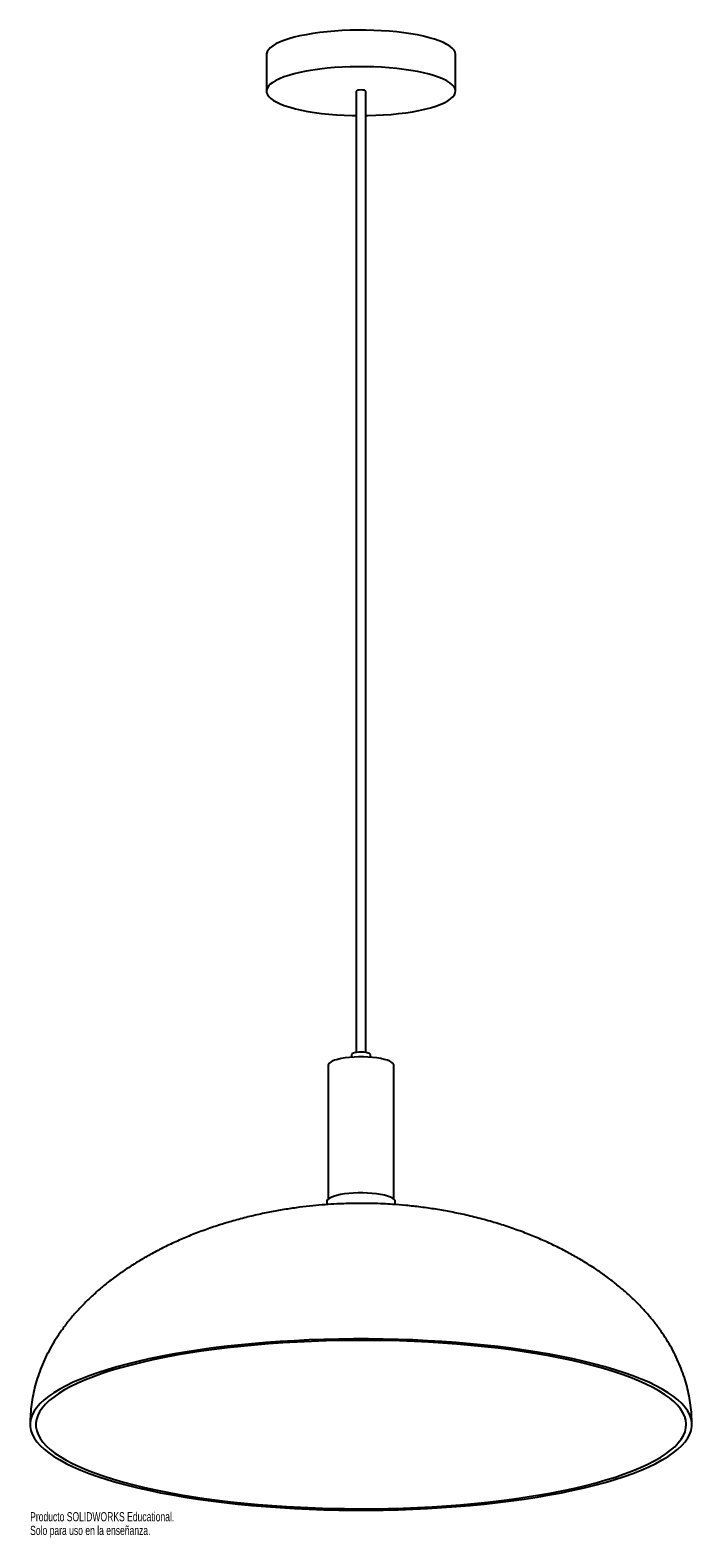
# Model space of a CAD drawing. Header units: millimetres. Extents: x -175 to 175, y -60 to 737.
import ezdxf

# ---------------------------------------------------------------- set-up
doc = ezdxf.new("R2010")
doc.units = ezdxf.units.MM
doc.styles.add('SLDTEXTSTYLE0', font='TXT', dxfattribs={"width": 0.7})

msp = doc.modelspace()

# ---------------------------------------------------------------- linework, layer by layer
at = {"color": 7, "linetype": 'Continuous', "lineweight": 25}
for p, q in [((-50, 724.44), (-50, 705.13)), ((50, 705.13), (50, 724.44)), ((-2.5, 705.13), (-2.5, 196.76)), ((2.5, 196.76), (2.5, 705.13)), ((-5, 195.64), (-5, 194.25)), ((5, 194.25), (5, 195.64)), ((-17.41, 189.94), (-17.41, 119.15)), ((17.41, 119.15), (17.41, 189.94)), ((-18.12, 117.85), (-18.12, 116.32)), ((18.12, 116.31), (18.12, 117.85))]:
    msp.add_line(p, q, dxfattribs=at)
at = {"color": 7, "linetype": 'Continuous', "lineweight": 25, "flags": 128}
for points in [[(-35.36, 733.6), (-38.19, 732.8), (-40.76, 731.94), (-43.04, 731.03), (-45.02, 730.08), (-46.68, 729.08), (-48.01, 728.05), (-49.01, 727), (-49.67, 725.93), (-49.98, 724.85), (-50, 724.44)], [(50, 724.44), (50, 724.58), (49.78, 725.66), (49.21, 726.74), (48.3, 727.79), (47.04, 728.83), (45.46, 729.83), (43.56, 730.8), (41.35, 731.72), (38.86, 732.59), (36.09, 733.4), (33.07, 734.15), (29.81, 734.83), (26.35, 735.44), (22.7, 735.97), (18.89, 736.43), (14.95, 736.79), (10.91, 737.07), (6.79, 737.27), (2.62, 737.37), (-1.57, 737.38), (-5.75, 737.3), (-9.88, 737.13), (-13.95, 736.87), (-17.92, 736.53), (-21.76, 736.1), (-25.45, 735.58), (-28.96, 734.99), (-32.27, 734.33), (-35.36, 733.6)], [(2.5, 692.2), (3.66, 692.22), (7.82, 692.34), (11.93, 692.56), (15.95, 692.86), (19.86, 693.25), (23.63, 693.72), (27.23, 694.27), (30.65, 694.9), (33.84, 695.6), (36.8, 696.37), (39.51, 697.19), (41.93, 698.08), (44.07, 699.01), (45.89, 699.99), (47.39, 701), (48.56, 702.04), (49.38, 703.1), (49.87, 704.18), (50, 705.26), (49.78, 706.34), (49.21, 707.42), (48.3, 708.48), (47.04, 709.51), (45.46, 710.51), (43.56, 711.48), (41.35, 712.4), (38.86, 713.27), (36.09, 714.08), (33.07, 714.83), (29.81, 715.52), (26.35, 716.12), (22.7, 716.66), (18.89, 717.11), (14.95, 717.47), (10.91, 717.76), (6.79, 717.95), (2.62, 718.05), (-1.57, 718.06), (-5.75, 717.98), (-9.88, 717.81), (-13.95, 717.55), (-17.92, 717.21), (-21.76, 716.78), (-25.45, 716.26), (-28.96, 715.67), (-32.27, 715.01), (-35.36, 714.28), (-35.36, 714.28)], [(-35.36, 714.28), (-38.19, 713.48), (-40.76, 712.62), (-43.04, 711.71), (-45.02, 710.76), (-46.68, 709.76), (-48.01, 708.74), (-49.01, 707.68), (-49.67, 706.61), (-49.98, 705.53), (-49.93, 704.45), (-49.54, 703.37), (-48.8, 702.3), (-47.71, 701.26), (-46.29, 700.24), (-44.55, 699.25), (-42.49, 698.31), (-40.14, 697.41), (-37.51, 696.57), (-34.61, 695.79), (-31.47, 695.07), (-28.1, 694.42), (-24.55, 693.85), (-20.81, 693.36), (-16.94, 692.95), (-12.94, 692.63), (-8.85, 692.39), (-4.71, 692.24), (-2.5, 692.2)], [(-1.77, 705.58), (-2.31, 705.37), (-2.5, 705.13)], [(2.5, 705.13), (2.31, 705.37), (1.77, 705.58), (0.96, 705.72), (0, 705.77), (-0.96, 705.72), (-1.77, 705.58)], [(-12.31, 193.12), (-13.93, 192.64), (-15.28, 192.1), (-16.31, 191.51), (-17.01, 190.9), (-17.36, 190.26), (-17.41, 189.94)], [(17.41, 189.94), (17.36, 190.26), (17.01, 190.9), (16.31, 191.51), (15.28, 192.1), (13.93, 192.64), (12.31, 193.12), (10.43, 193.55), (8.34, 193.89), (6.08, 194.16), (3.7, 194.34), (1.24, 194.43), (-1.24, 194.43), (-3.7, 194.34), (-6.08, 194.16), (-8.34, 193.89), (-10.43, 193.55), (-12.31, 193.12)], [(5, 195.64), (4.93, 195.86), (4.52, 196.2), (3.77, 196.49), (2.74, 196.72), (1.51, 196.87), (0.17, 196.93), (-1.18, 196.9), (-2.45, 196.77), (-3.54, 196.56)], [(-12.82, 121.16), (-14.48, 120.67), (-15.85, 120.12), (-16.92, 119.53), (-17.66, 118.9), (-18.06, 118.25), (-18.12, 117.85)], [(18.12, 117.85), (17.99, 118.42), (17.51, 119.06), (16.68, 119.68), (15.54, 120.26), (14.09, 120.8), (12.36, 121.28), (10.4, 121.69), (8.23, 122.02), (5.9, 122.28), (3.46, 122.45), (0.95, 122.53), (-1.58, 122.52), (-4.08, 122.42), (-6.5, 122.22), (-8.79, 121.95), (-10.91, 121.59), (-12.82, 121.16)], [(-123.74, 32.03), (-129.17, 30.56), (-134.34, 29.03), (-139.23, 27.44), (-143.85, 25.79), (-148.18, 24.1), (-152.2, 22.35), (-155.93, 20.56), (-159.33, 18.73), (-162.42, 16.86), (-165.18, 14.96), (-167.61, 13.03), (-169.7, 11.07), (-171.44, 9.09), (-172.85, 7.09), (-173.9, 5.07), (-174.6, 3.05), (-174.96, 1.02), (-174.96, -1.02), (-174.6, -3.05), (-173.9, -5.07), (-172.85, -7.09), (-171.44, -9.09), (-169.7, -11.07), (-167.61, -13.03), (-165.18, -14.96), (-162.42, -16.86), (-159.33, -18.73), (-155.93, -20.56), (-152.2, -22.35), (-148.18, -24.1), (-143.85, -25.79), (-139.23, -27.44), (-134.34, -29.03), (-129.17, -30.56), (-123.74, -32.03), (-118.07, -33.43), (-112.15, -34.77), (-106.01, -36.04), (-99.66, -37.23), (-93.11, -38.35), (-86.36, -39.39), (-79.45, -40.36), (-72.37, -41.24), (-65.15, -42.04), (-57.8, -42.75), (-50.33, -43.38), (-42.76, -43.92), (-35.1, -44.37), (-27.38, -44.74), (-19.59, -45.01), (-11.77, -45.19), (-3.93, -45.28), (3.93, -45.28), (11.77, -45.19), (19.59, -45.01), (27.38, -44.74), (35.1, -44.37), (42.76, -43.92), (50.33, -43.38), (57.8, -42.75), (65.15, -42.04), (72.37, -41.24), (79.45, -40.36), (86.36, -39.39), (93.11, -38.35), (99.66, -37.23), (106.01, -36.04), (112.15, -34.77), (118.07, -33.43), (123.74, -32.03), (129.17, -30.56), (134.34, -29.03), (139.23, -27.44), (143.85, -25.79), (148.18, -24.1), (152.2, -22.35), (155.93, -20.56), (159.33, -18.73), (162.42, -16.86), (165.18, -14.96), (167.61, -13.03), (169.7, -11.07), (171.44, -9.09), (172.85, -7.09), (173.9, -5.07), (174.6, -3.05), (174.96, -1.02), (174.96, 1.02), (174.6, 3.05), (173.9, 5.07), (172.85, 7.09), (171.44, 9.09), (169.7, 11.07), (167.61, 13.03), (165.18, 14.96), (162.42, 16.86), (159.33, 18.73), (155.93, 20.56), (152.2, 22.35), (148.18, 24.1), (143.85, 25.79), (139.23, 27.44), (134.34, 29.03), (129.17, 30.56), (123.74, 32.03), (118.07, 33.43), (112.15, 34.77), (106.01, 36.04), (99.66, 37.23), (93.11, 38.35), (86.36, 39.39), (79.45, 40.36), (72.37, 41.24), (65.15, 42.04), (57.8, 42.75), (50.33, 43.38), (42.76, 43.92), (35.1, 44.37), (27.38, 44.74), (19.59, 45.01), (11.77, 45.19), (3.93, 45.28), (-3.93, 45.28), (-11.77, 45.19), (-19.59, 45.01), (-27.38, 44.74), (-35.1, 44.37), (-42.76, 43.92), (-50.33, 43.38), (-57.8, 42.75), (-65.15, 42.04), (-72.37, 41.24), (-79.45, 40.36), (-86.36, 39.39), (-93.11, 38.35), (-99.66, 37.23), (-106.01, 36.04), (-112.15, 34.77), (-118.07, 33.43), (-123.74, 32.03)], [(-121.62, 31.48), (-126.99, 30.02), (-132.11, 28.51), (-136.95, 26.93), (-141.51, 25.3), (-145.78, 23.62), (-149.76, 21.89), (-153.43, 20.12), (-156.79, 18.31), (-159.82, 16.45), (-162.53, 14.57), (-164.91, 12.65), (-166.95, 10.71), (-168.65, 8.75), (-170, 6.77), (-171.01, 4.77), (-171.67, 2.77), (-171.98, 0.75), (-171.93, -1.26), (-171.54, -3.27), (-170.79, -5.27), (-169.7, -7.26), (-168.25, -9.24), (-166.47, -11.2), (-164.34, -13.13), (-161.88, -15.04), (-159.09, -16.92), (-155.98, -18.76), (-152.54, -20.57), (-148.79, -22.33), (-144.74, -24.05), (-140.4, -25.72), (-135.76, -27.33), (-130.85, -28.89), (-125.67, -30.39), (-120.24, -31.83), (-114.56, -33.21), (-108.65, -34.51), (-102.51, -35.75), (-96.16, -36.91), (-89.62, -38), (-82.9, -39.01), (-76, -39.94), (-68.95, -40.78), (-61.76, -41.55), (-54.44, -42.23), (-47.02, -42.82), (-39.49, -43.33), (-31.89, -43.75), (-24.22, -44.07), (-16.5, -44.31), (-8.74, -44.46), (-0.97, -44.52), (6.8, -44.48), (14.56, -44.36), (22.29, -44.14), (29.97, -43.84), (37.6, -43.44), (45.14, -42.96), (52.6, -42.38), (59.94, -41.73), (67.17, -40.98), (74.25, -40.15), (81.19, -39.25), (87.96, -38.26), (94.55, -37.19), (100.94, -36.04), (107.13, -34.83), (113.1, -33.54), (118.84, -32.18), (124.34, -30.76), (129.58, -29.27), (134.56, -27.73), (139.27, -26.13), (143.68, -24.47), (147.81, -22.76), (151.63, -21.01), (155.15, -19.22), (158.34, -17.38), (161.22, -15.51), (163.76, -13.61), (165.97, -11.68), (167.84, -9.73), (169.37, -7.76), (170.55, -5.77), (171.38, -3.77), (171.87, -1.76), (172, 0.25), (171.78, 2.26), (171.21, 4.27), (170.29, 6.27), (169.02, 8.25), (167.41, 10.22), (165.45, 12.17), (163.16, 14.09), (160.53, 15.98), (157.57, 17.85), (154.3, 19.67), (150.71, 21.45), (146.81, 23.2), (142.61, 24.89), (138.12, 26.53), (133.34, 28.12), (128.3, 29.65), (122.99, 31.12), (117.43, 32.53), (111.63, 33.87), (105.6, 35.14), (99.36, 36.34), (92.92, 37.46), (86.28, 38.51), (79.47, 39.48), (72.49, 40.37), (65.37, 41.18), (58.12, 41.9), (50.74, 42.54), (43.26, 43.09), (35.7, 43.55), (28.06, 43.92), (20.36, 44.2), (12.62, 44.4), (4.86, 44.5), (-2.92, 44.51), (-10.68, 44.43), (-18.43, 44.26), (-26.14, 44), (-33.79, 43.65), (-41.38, 43.21), (-48.88, 42.68), (-56.28, 42.07), (-63.57, 41.36), (-70.73, 40.58), (-77.74, 39.71), (-84.59, 38.76), (-91.27, 37.73), (-97.77, 36.63), (-104.06, 35.44), (-110.15, 34.19), (-116, 32.87), (-121.62, 31.48)]]:
    msp.add_lwpolyline(points, dxfattribs=at)
at = {"color": 7, "linetype": 'Continuous', "lineweight": 25}
msp.add_arc((-3.53, 194.91), 1.64, 90.32865, 153.6693, dxfattribs=at)
for points, knots in [([(0, 116.98), (-3.01, 116.95), (-7.27, 116.91), (-13.59, 116.63), (-19.08, 116.29), (-25.66, 115.71), (-32.61, 114.91), (-39.91, 113.86), (-47.43, 112.53), (-55.08, 110.94), (-62.77, 109.08), (-70.43, 106.94), (-78, 104.55), (-85.44, 101.9), (-92.7, 99.02), (-99.74, 95.91), (-106.53, 92.6), (-113.06, 89.09), (-119.3, 85.39), (-125.24, 81.54), (-130.87, 77.53), (-136.16, 73.38), (-141.12, 69.1), (-145.75, 64.72), (-150.03, 60.24), (-153.97, 55.66), (-157.56, 51.01), (-160.82, 46.29), (-163.73, 41.51), (-166.3, 36.67), (-168.53, 31.79), (-170.44, 26.86), (-172.01, 21.9), (-173.25, 16.9), (-174.17, 11.88), (-174.76, 6.82), (-174.98, 2.86), (-175, 0.58), (-175, 0)], [0, 0, 0, 0, 0.038307, 0.054144, 0.080533, 0.108229, 0.138163, 0.169587, 0.202104, 0.235353, 0.269032, 0.302888, 0.336715, 0.370347, 0.40365, 0.43652, 0.468871, 0.500642, 0.531783, 0.562262, 0.592058, 0.62116, 0.64957, 0.677297, 0.70436, 0.730784, 0.756603, 0.781855, 0.806584, 0.83084, 0.854677, 0.87815, 0.90132, 0.92425, 0.947003, 0.969645, 0.992243, 1, 1, 1, 1]), ([(175, 0), (174.99, 0.95), (174.96, 3.57), (174.67, 7.82), (174.03, 12.75), (173.08, 17.65), (171.83, 22.51), (170.27, 27.33), (168.39, 32.11), (166.21, 36.84), (163.71, 41.53), (160.9, 46.16), (157.76, 50.73), (154.31, 55.24), (150.53, 59.67), (146.43, 64.03), (142.01, 68.29), (137.26, 72.46), (132.19, 76.52), (126.79, 80.47), (121.07, 84.28), (115.04, 87.95), (108.69, 91.47), (102.03, 94.83), (95.06, 98.01), (87.78, 101.01), (80.2, 103.8), (72.3, 106.38), (64.07, 108.74), (55.83, 110.78), (47.66, 112.49), (39.69, 113.9), (31.72, 115.03), (24.05, 115.87), (17.39, 116.41), (11.5, 116.73), (5.94, 116.94), (2.04, 116.96), (0, 116.98)], [0, 0, 0, 0, 0.012714, 0.034852, 0.056973, 0.079178, 0.101528, 0.124081, 0.146899, 0.170036, 0.193548, 0.217488, 0.241905, 0.266845, 0.292351, 0.318463, 0.345215, 0.37264, 0.400763, 0.429608, 0.459195, 0.489539, 0.520654, 0.552555, 0.585258, 0.618786, 0.653174, 0.688483, 0.724819, 0.762365, 0.796584, 0.831016, 0.865382, 0.898988, 0.929201, 0.950438, 0.973986, 1, 1, 1, 1])]:
    msp.add_open_spline(points, degree=3, knots=knots, dxfattribs=at)

# ---------------------------------------------------------------- texts
at = {"color": 7, "linetype": 'Continuous', "char_height": 4.8336, "attachment_point": 1, "style": 'SLDTEXTSTYLE0'}
for s, insert in [('Producto SOLIDWORKS Educational.', (-175, -46.3)), ('Solo para uso en la enseñanza.', (-175, -53.55))]:
    msp.add_mtext(s, dxfattribs=dict(at, insert=insert))

doc.saveas('drawing.dxf')
